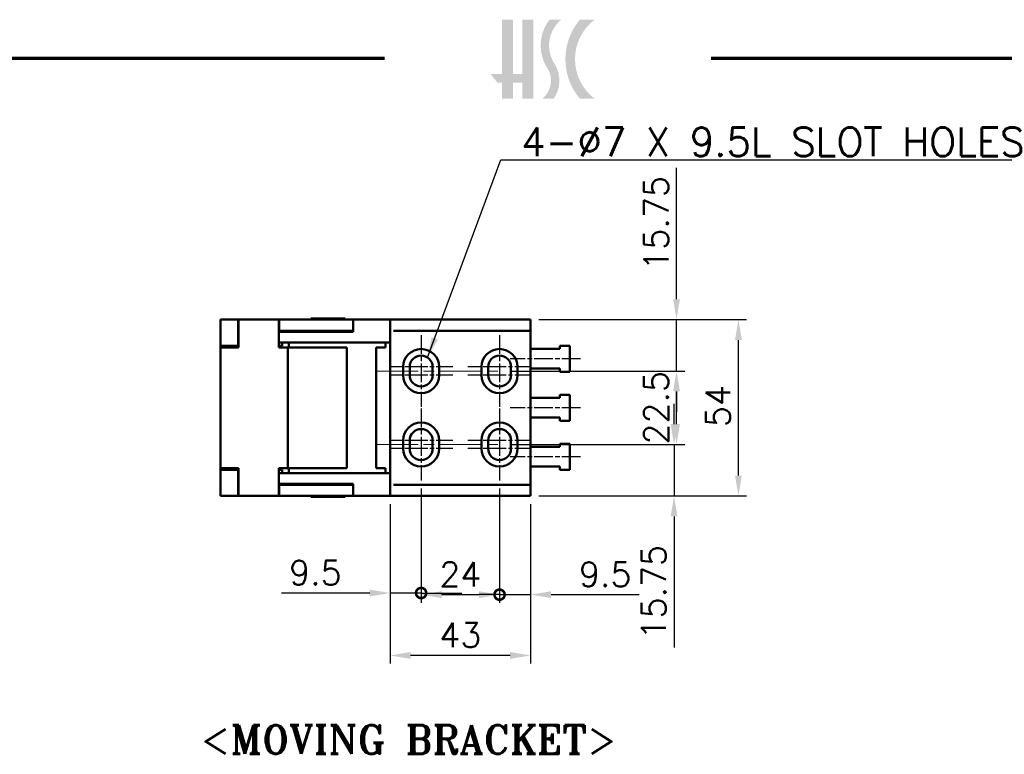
# Model space of a CAD drawing. Header units: millimetres. Extents: x 25 to 1025, y -820 to 1067.
# Tile 8 of 12: x 363 to 665, y 504 to 729. Entities that reach past the tile are written whole.
import ezdxf

# ---------------------------------------------------------------- set-up
doc = ezdxf.new("R2010")
doc.units = ezdxf.units.MM
doc.header["$LTSCALE"] = 2.5
doc.linetypes.add('CHAIN', pattern=[0.35429999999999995, 0.2362, -0.0295, 0.0591, -0.0295])
doc.layers.get('0').update_dxf_attribs({"lineweight": 25})
for name, color, linetype, lineweight in [('경계(ISO)', 7, 'Continuous', 70), ('기호(ISO)', 7, 'Continuous', 25), ('스케치 형상(ISO)', 7, 'Continuous', 25), ('외형선(ISO)', 7, 'Continuous', 50), ('절단선(ISO)', 1, 'Continuous', 50), ('중심 표식(ISO)', 1, 'CHAIN', 25), ('중심선(ISO)', 1, 'CHAIN', 25), ('치수(ISO)', 7, 'Continuous', 25), ('해치 (ISO)', 3, 'Continuous', 18)]:
    doc.layers.add(name, color=color, linetype=linetype, lineweight=lineweight)
doc.styles.add('주 문자 (ISO)', font='tahoma.ttf')
doc.styles.add('한신치수', font='RomanS.shx')
doc.dimstyles.new('한신체인', dxfattribs={"dimscale": 2.5, "dimtxt": 3, "dimasz": 2.5, "dimexe": 1, "dimexo": 1, "dimgap": 1, "dimtad": 1, "dimrnd": 1e-08, "dimdsep": 46, "dimtxsty": '한신치수', "dimcen": 0.09, "dimdle": 10, "dimclrd": 3, "dimclre": 3, "dimclrt": 3, "dimazin": 2, "dimtfac": 1.168400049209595, "dimtmove": 0, "dimatfit": 3, "dimfxl": 0, "dimtolj": 1, "dimlwd": -1, "dimlwe": -1, "dimarcsym": 0})
doc.dimstyles.new('한신체인$7', dxfattribs={"dimscale": 2.5, "dimtxt": 3, "dimasz": 2.5, "dimexe": 1, "dimexo": 1, "dimgap": 1, "dimtad": 1, "dimrnd": 1e-08, "dimdsep": 46, "dimtxsty": '한신치수', "dimcen": 0.09, "dimdle": 10, "dimclrd": 3, "dimclre": 3, "dimclrt": 3, "dimazin": 2, "dimtfac": 1.168400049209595, "dimtmove": 0, "dimatfit": 3, "dimfxl": 0, "dimtolj": 1, "dimlwd": 25, "dimlwe": -1, "dimarcsym": 0})

# ---------------------------------------------------------------- blocks, each defined once
blk = doc.blocks.new('경계 도면틀')
at = {"layer": '해치 (ISO)'}
blk.add_hatch(color=256, dxfattribs=at).paths.add_polyline_path([(205.7193371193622, 291.7), (205.7193371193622, 285.0563229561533), (206.8954253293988, 285.0563229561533), (206.8954253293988, 291.7), (208.213678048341, 291.7), (208.213678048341, 282.0320961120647), (206.8954253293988, 282.0320961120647), (206.8954253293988, 283.9965511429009), (205.7193371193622, 283.9965511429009), (205.7193371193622, 282.0320961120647), (204.40108440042, 282.0320961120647), (204.40108440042, 283.9965511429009), (203.8346937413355, 283.9965511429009), (202.9794393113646, 285.0563229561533), (204.4010844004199, 285.0563229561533), (204.4010844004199, 291.7)])
h = blk.add_hatch(color=256, dxfattribs=at)
edge = h.paths.add_edge_path()
edge.add_arc((207.5603843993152, 284.2341527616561), 3.857408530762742, 325.1894850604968, 392.6597571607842)
edge.add_arc((214.2805874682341, 288.5417840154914), 4.124872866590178, 130.034993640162, 212.6597571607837, ccw=False)
edge.add_line((211.6272409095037, 291.7), (210.2103653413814, 291.7))
edge.add_arc((214.2805874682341, 288.5417840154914), 5.151799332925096, 142.1909655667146, 212.6597571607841)
edge.add_arc((207.5603843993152, 284.2341527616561), 2.830482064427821, -51.07593880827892, 32.65975716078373, ccw=False)
edge.add_line((209.3387474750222, 282.0320961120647), (210.7274882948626, 282.0320961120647))
h = blk.add_hatch(color=256, dxfattribs=at)
edge = h.paths.add_edge_path()
edge.add_line((215.7227153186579, 282.0320961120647), (213.9261670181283, 282.0320961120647))
edge.add_arc((219.6302937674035, 286.8660480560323), 7.476908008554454, 139.7204513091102, 220.2795486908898, ccw=False)
edge.add_line((213.9261670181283, 291.7), (215.7227153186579, 291.7))
edge.add_arc((219.4064145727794, 286.8660480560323), 6.077559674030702, 127.3091093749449, 232.6908906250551)
at = {"layer": '경계(ISO)'}
for p, q in [((9.999999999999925, 287), (190, 287)), ((230, 287), (410, 287))]:
    blk.add_line(p, q, dxfattribs=at)
blk = doc.blocks.new('MOVING BRACKET')
at = {"layer": '기호(ISO)', "color": 2, "insert": (-28.11367750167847, 1.870082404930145), "char_height": 3.499999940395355, "attachment_point": 1, "style": '주 문자 (ISO)'}
blk.add_mtext('\\fRomanT|b0|i0;\\H3.5000;<MOVING BRACKET>', dxfattribs=at)
blk = doc.blocks.new('*D22')
at = {"layer": 'Defpoints', "color": 0, "transparency": 16777216}
for p in [(511.2786103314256, 599.1890035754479), (563.6375488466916, 599.1890035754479), (519.7283182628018, 583.4390035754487)]:
    blk.add_point(p, dxfattribs=at)
at = {"layer": '치수(ISO)', "color": 3, "transparency": 16777216}
for p, q in [((563.6375488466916, 605.4390035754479), (563.6375488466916, 611.6890035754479)), ((513.7786103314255, 599.1890035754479), (566.1375488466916, 599.1890035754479)), ((563.6375488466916, 599.1890035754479), (563.6375488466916, 583.4390035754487)), ((522.2283182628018, 583.4390035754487), (566.1375488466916, 583.4390035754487)), ((563.6375488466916, 577.1890035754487), (563.6375488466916, 537.0104321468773))]:
    blk.add_line(p, q, dxfattribs=at)
for points in [[(562.595882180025, 605.4390035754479), (564.6792155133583, 605.4390035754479), (563.6375488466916, 599.1890035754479)], [(562.595882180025, 577.1890035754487), (564.6792155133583, 577.1890035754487), (563.6375488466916, 583.4390035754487)]]:
    blk.add_solid(points, dxfattribs=at)
at = {"layer": '치수(ISO)', "color": 3, "transparency": 16777216, "insert": (557.3875488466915, 553.9747178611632), "char_height": 7.5, "attachment_point": 5, "rotation": 90, "style": '한신치수'}
blk.add_mtext('\\A1;15.75', dxfattribs=at)
blk = doc.blocks.new('*D23')
at = {"layer": 'Defpoints', "color": 0, "transparency": 16777216}
for p in [(511.2786103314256, 621.6890035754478), (564.3991867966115, 621.6890035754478), (511.2786103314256, 599.1890035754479)]:
    blk.add_point(p, dxfattribs=at)
at = {"layer": '치수(ISO)', "color": 3, "transparency": 16777216}
for p, q in [((513.7786103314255, 621.6890035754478), (566.8991867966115, 621.6890035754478)), ((564.3991867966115, 605.4390035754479), (564.3991867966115, 615.4390035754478)), ((513.7786103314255, 599.1890035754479), (566.8991867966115, 599.1890035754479))]:
    blk.add_line(p, q, dxfattribs=at)
for points in [[(563.3575201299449, 615.4390035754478), (565.4408534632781, 615.4390035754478), (564.3991867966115, 621.6890035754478)], [(563.3575201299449, 605.4390035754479), (565.4408534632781, 605.4390035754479), (564.3991867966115, 599.1890035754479)]]:
    blk.add_solid(points, dxfattribs=at)
at = {"layer": '치수(ISO)', "color": 3, "transparency": 16777216, "insert": (558.1491867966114, 610.4390035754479), "char_height": 7.5, "attachment_point": 5, "rotation": 90, "style": '한신치수'}
blk.add_mtext('\\A1;22.5', dxfattribs=at)
blk = doc.blocks.new('*D24')
at = {"layer": 'Defpoints', "color": 0, "transparency": 16777216}
for p in [(519.7283182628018, 637.4390035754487), (564.3991867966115, 637.4390035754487), (511.2786103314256, 621.6890035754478)]:
    blk.add_point(p, dxfattribs=at)
at = {"layer": '치수(ISO)', "color": 3, "transparency": 16777216}
for p, q in [((564.3991867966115, 643.6890035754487), (564.3991867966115, 683.8675750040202)), ((522.2283182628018, 637.4390035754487), (566.8991867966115, 637.4390035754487)), ((564.3991867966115, 621.6890035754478), (564.3991867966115, 637.4390035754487)), ((513.7786103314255, 621.6890035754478), (566.8991867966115, 621.6890035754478)), ((564.3991867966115, 615.4390035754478), (564.3991867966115, 609.1890035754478))]:
    blk.add_line(p, q, dxfattribs=at)
for points in [[(563.3575201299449, 643.6890035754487), (565.4408534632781, 643.6890035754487), (564.3991867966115, 637.4390035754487)], [(563.3575201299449, 615.4390035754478), (565.4408534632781, 615.4390035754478), (564.3991867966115, 621.6890035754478)]]:
    blk.add_solid(points, dxfattribs=at)
at = {"layer": '치수(ISO)', "color": 3, "transparency": 16777216, "insert": (558.1491867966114, 666.9032892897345), "char_height": 7.5, "attachment_point": 5, "rotation": 90, "style": '한신치수'}
blk.add_mtext('\\A1;15.75', dxfattribs=at)
blk = doc.blocks.new('_DotSmall')
at = {"color": 0, "linetype": 'ByBlock', "const_width": 0.5}
blk.add_lwpolyline([(-0.0625, 0, 1), (0.0625, 0, 1)], format="xyb", close=True, dxfattribs=at)
blk = doc.blocks.new('*D30')
at = {"layer": 'Defpoints', "color": 0, "transparency": 16777216}
for p in [(486.2283182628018, 588.1890035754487), (476.7283182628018, 583.4390035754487), (486.2283182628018, 553.7232656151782)]:
    blk.add_point(p, dxfattribs=at)
at = {"layer": '치수(ISO)', "color": 3, "transparency": 16777216}
for p, q in [((486.2283182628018, 585.6890035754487), (486.2283182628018, 551.2232656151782)), ((476.7283182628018, 580.9390035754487), (476.7283182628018, 551.2232656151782)), ((470.4783182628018, 553.7232656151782), (443.5140325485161, 553.7232656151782)), ((486.2283182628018, 553.7232656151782), (476.7283182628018, 553.7232656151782)), ((486.2283182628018, 553.7232656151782), (498.7283182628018, 553.7232656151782))]:
    blk.add_line(p, q, dxfattribs=at)
blk.add_solid([(470.4783182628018, 554.7649322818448), (470.4783182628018, 552.6815989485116), (476.7283182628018, 553.7232656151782)], dxfattribs=at)
at = {"layer": '치수(ISO)', "color": 3, "transparency": 16777216, "xscale": 6.25, "yscale": 6.25, "zscale": 6.25, "rotation": 180}
blk.add_blockref('_DotSmall', (486.2283182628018, 553.7232656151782), dxfattribs=at)
at = {"layer": '치수(ISO)', "color": 3, "transparency": 16777216, "insert": (453.871175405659, 559.9732656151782), "char_height": 7.5, "attachment_point": 5, "style": '한신치수'}
blk.add_mtext('\\A1;9.5', dxfattribs=at)
blk = doc.blocks.new('*D32')
at = {"layer": 'Defpoints', "color": 0, "transparency": 16777216}
for p in [(510.2283182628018, 588.1890035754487), (519.7283182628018, 583.4390035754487), (519.7283182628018, 553.2232656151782)]:
    blk.add_point(p, dxfattribs=at)
at = {"layer": '치수(ISO)', "color": 3, "transparency": 16777216}
for p, q in [((510.2283182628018, 585.6890035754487), (510.2283182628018, 550.7232656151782)), ((519.7283182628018, 580.9390035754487), (519.7283182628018, 550.7232656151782)), ((510.2283182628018, 553.2232656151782), (503.9783182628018, 553.2232656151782)), ((510.2283182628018, 553.2232656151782), (519.7283182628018, 553.2232656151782)), ((525.9783182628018, 553.2232656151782), (552.9426039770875, 553.2232656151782))]:
    blk.add_line(p, q, dxfattribs=at)
blk.add_solid([(525.9783182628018, 554.2649322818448), (525.9783182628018, 552.1815989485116), (519.7283182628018, 553.2232656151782)], dxfattribs=at)
at = {"layer": '치수(ISO)', "color": 3, "transparency": 16777216, "xscale": 6.25, "yscale": 6.25, "zscale": 6.25}
blk.add_blockref('_DotSmall', (510.2283182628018, 553.2232656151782), dxfattribs=at)
at = {"layer": '치수(ISO)', "color": 3, "transparency": 16777216, "insert": (542.5854611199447, 559.4732656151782), "char_height": 7.5, "attachment_point": 5, "style": '한신치수'}
blk.add_mtext('\\A1;9.5', dxfattribs=at)
blk = doc.blocks.new('*D33')
at = {"layer": 'Defpoints', "color": 0, "transparency": 16777216}
for p in [(476.7283182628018, 583.4390035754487), (519.7283182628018, 583.4390035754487), (476.7283182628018, 534.6188843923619)]:
    blk.add_point(p, dxfattribs=at)
at = {"layer": '치수(ISO)', "color": 3, "transparency": 16777216}
for p, q in [((476.7283182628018, 580.9390035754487), (476.7283182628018, 532.1188843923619)), ((519.7283182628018, 580.9390035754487), (519.7283182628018, 532.1188843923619)), ((513.4783182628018, 534.6188843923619), (482.9783182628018, 534.6188843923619))]:
    blk.add_line(p, q, dxfattribs=at)
for points in [[(482.9783182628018, 535.6605510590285), (482.9783182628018, 533.5772177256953), (476.7283182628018, 534.6188843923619)], [(513.4783182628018, 535.6605510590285), (513.4783182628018, 533.5772177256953), (519.7283182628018, 534.6188843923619)]]:
    blk.add_solid(points, dxfattribs=at)
at = {"layer": '치수(ISO)', "color": 3, "transparency": 16777216, "insert": (498.2283182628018, 540.8688843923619), "char_height": 7.5, "attachment_point": 5, "style": '한신치수'}
blk.add_mtext('\\A1;43', dxfattribs=at)
blk = doc.blocks.new('*D34')
at = {"layer": 'Defpoints', "color": 0, "transparency": 16777216}
for p in [(519.7283182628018, 637.4390035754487), (583.3393765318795, 637.4390035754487), (519.7283182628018, 583.4390035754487)]:
    blk.add_point(p, dxfattribs=at)
at = {"layer": '치수(ISO)', "color": 3, "transparency": 16777216}
for p, q in [((522.2283182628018, 637.4390035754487), (585.8393765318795, 637.4390035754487)), ((583.3393765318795, 589.6890035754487), (583.3393765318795, 631.1890035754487)), ((522.2283182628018, 583.4390035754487), (585.8393765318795, 583.4390035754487))]:
    blk.add_line(p, q, dxfattribs=at)
for points in [[(582.2977098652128, 631.1890035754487), (584.3810431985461, 631.1890035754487), (583.3393765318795, 637.4390035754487)], [(582.2977098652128, 589.6890035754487), (584.3810431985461, 589.6890035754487), (583.3393765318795, 583.4390035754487)]]:
    blk.add_solid(points, dxfattribs=at)
at = {"layer": '치수(ISO)', "color": 3, "transparency": 16777216, "insert": (577.0893765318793, 610.9390035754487), "char_height": 7.5, "attachment_point": 5, "rotation": 90, "style": '한신치수'}
blk.add_mtext('\\A1;54', dxfattribs=at)
blk = doc.blocks.new('*D48')
at = {"layer": 'Defpoints', "color": 0, "transparency": 16777216}
for p in [(486.2283182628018, 588.1890035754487), (510.2283182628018, 588.1890035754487), (510.2283182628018, 553.2232656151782)]:
    blk.add_point(p, dxfattribs=at)
at = {"layer": '치수(ISO)', "color": 3, "transparency": 16777216}
for p, q in [((486.2283182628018, 585.6890035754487), (486.2283182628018, 550.7232656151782)), ((510.2283182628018, 585.6890035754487), (510.2283182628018, 550.7232656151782)), ((492.4783182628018, 553.2232656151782), (503.9783182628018, 553.2232656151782))]:
    blk.add_line(p, q, dxfattribs=at)
for points in [[(492.4783182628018, 554.2649322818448), (492.4783182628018, 552.1815989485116), (486.2283182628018, 553.2232656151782)], [(503.9783182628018, 554.2649322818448), (503.9783182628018, 552.1815989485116), (510.2283182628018, 553.2232656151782)]]:
    blk.add_solid(points, dxfattribs=at)
at = {"layer": '치수(ISO)', "color": 3, "transparency": 16777216, "insert": (498.2283182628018, 559.4732656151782), "char_height": 7.5, "attachment_point": 5, "style": '한신치수'}
blk.add_mtext('\\A1;24', dxfattribs=at)

msp = doc.modelspace()

# ---------------------------------------------------------------- linework, layer by layer
at = {"layer": '스케치 형상(ISO)', "lineweight": 50}
for p, q in [((477.7285149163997, 634.0390035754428), (519.7283182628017, 634.0390035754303)), ((480.7283182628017, 622.9390035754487), (480.7283182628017, 620.4390035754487)), ((491.7283182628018, 620.4390035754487), (491.7283182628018, 622.9390035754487)), ((504.7283182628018, 622.9390035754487), (504.7283182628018, 620.4390035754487)), ((515.7283182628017, 620.4390035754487), (515.7283182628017, 622.9390035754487)), ((480.7283182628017, 600.4390035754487), (480.7283182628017, 597.9390035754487)), ((491.7283182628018, 597.9390035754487), (491.7283182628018, 600.4390035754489)), ((504.7283182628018, 600.4390035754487), (504.7283182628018, 597.9390035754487)), ((515.7283182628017, 597.9390035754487), (515.7283182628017, 600.4390035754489)), ((477.7285149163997, 586.8390035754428), (519.7283182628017, 586.8390035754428))]:
    msp.add_line(p, q, dxfattribs=at)
at = {"layer": '스케치 형상(ISO)', "color": 1, "linetype": 'CHAIN', "lineweight": 18, "ltscale": 21.98069763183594}
for p, q in [((472.3398028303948, 621.6890035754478), (511.2786103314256, 621.6890035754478)), ((472.3398028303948, 599.1890035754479), (511.2786103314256, 599.1890035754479))]:
    msp.add_line(p, q, dxfattribs=at)
at = {"layer": '스케치 형상(ISO)', "lineweight": 50}
for centre, radius, start, end in [((486.2283182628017, 622.9390035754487), 5.500000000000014, 0, 180), ((510.2283182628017, 622.9390035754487), 5.500000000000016, 0, 180), ((486.2283182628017, 620.4390035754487), 5.500000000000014, 180, 0), ((510.2283182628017, 620.4390035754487), 5.500000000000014, 180, 0), ((486.2283182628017, 600.4390035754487), 5.500000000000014, 0, 180), ((510.2283182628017, 600.4390035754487), 5.500000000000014, 0, 180), ((486.2283182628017, 597.9390035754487), 5.500000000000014, 180, 0), ((510.2283182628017, 597.9390035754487), 5.500000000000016, 180, 0)]:
    msp.add_arc(centre, radius, start, end, dxfattribs=at)
at = {"layer": '외형선(ISO)'}
for p, q in [((424.8233664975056, 637.4390035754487), (430.2285149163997, 637.4390035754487)), ((430.2285149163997, 637.4390035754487), (430.2285149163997, 629.4390035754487)), ((430.3285149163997, 637.4390035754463), (430.2285149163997, 637.4390035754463)), ((430.3285149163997, 637.4390035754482), (430.3285149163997, 635.6890035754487)), ((430.3285149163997, 637.4390035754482), (442.6285149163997, 637.4390035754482)), ((442.6285149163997, 635.6890035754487), (442.6285149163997, 637.4390035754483)), ((442.7285149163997, 637.4390035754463), (442.6285149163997, 637.4390035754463)), ((442.7285149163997, 634.0390035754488), (442.7285149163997, 637.4390035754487)), ((442.7285149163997, 637.4390035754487), (457.7285149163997, 637.4390035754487)), ((452.4783182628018, 637.7390035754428), (462.9783182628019, 637.7390035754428)), ((452.4783182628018, 637.7390035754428), (452.4783182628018, 637.4390035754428)), ((465.4257204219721, 637.4390035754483), (457.7285149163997, 637.4390035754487)), ((462.9783182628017, 637.7390035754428), (462.9783182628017, 637.4390035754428)), ((476.7283182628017, 637.4390035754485), (465.4257204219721, 637.4390035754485)), ((465.4257204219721, 637.4390035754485), (465.4257204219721, 633.7390035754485)), ((519.7283182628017, 637.4390035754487), (476.7283182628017, 637.4390035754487)), ((476.7283182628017, 637.4390035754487), (476.7283182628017, 583.4390035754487)), ((519.7283182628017, 583.4390035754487), (519.7283182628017, 637.4390035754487)), ((430.3285149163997, 628.9390035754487), (430.3285149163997, 635.6890035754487)), ((442.6285149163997, 635.6890035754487), (442.6285149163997, 628.9390035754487)), ((442.6285149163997, 634.0390035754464), (442.7285149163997, 634.0390035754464)), ((442.6285149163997, 633.7390035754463), (457.7283182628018, 633.7390035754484)), ((457.7285149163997, 634.0390035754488), (442.7285149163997, 634.0390035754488)), ((443.7285149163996, 633.739003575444), (443.7285149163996, 634.0390035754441)), ((445.7285149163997, 633.7390035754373), (445.7285149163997, 634.0390035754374)), ((452.4783182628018, 634.0390035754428), (452.4783182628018, 633.7390035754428)), ((465.4257204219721, 633.7390035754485), (457.7283182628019, 633.7390035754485)), ((457.7285149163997, 634.0390035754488), (465.4257204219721, 634.0390035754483)), ((462.9783182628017, 634.0390035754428), (462.9783182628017, 633.7390035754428)), ((457.7283182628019, 630.4390035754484), (442.6285149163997, 630.4390035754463)), ((443.7285149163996, 629.4390035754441), (443.7285149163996, 630.439003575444)), ((445.7285149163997, 628.9390035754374), (445.7285149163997, 630.4390035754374)), ((457.7283182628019, 630.4390035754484), (476.7283182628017, 630.4390035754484)), ((475.3283182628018, 630.439003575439), (475.3283182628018, 628.939003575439)), ((430.2285149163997, 629.4390035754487), (424.8233664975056, 629.4390035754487)), ((424.8233664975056, 628.9390035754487), (430.3285149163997, 628.9390035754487)), ((430.2285149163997, 629.4390035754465), (430.3285149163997, 629.4390035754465)), ((442.6285149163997, 629.4390035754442), (443.7285149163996, 629.4390035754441)), ((442.6285149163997, 628.9390035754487), (445.4785149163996, 628.9390035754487)), ((445.4785149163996, 628.9390035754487), (445.4785149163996, 591.9390035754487)), ((463.4785149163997, 628.9390035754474), (445.4785149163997, 628.9390035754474)), ((463.4785149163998, 591.9390035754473), (463.4785149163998, 628.9390035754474)), ((475.3283182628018, 628.939003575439), (472.4783182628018, 628.939003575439)), ((472.4783182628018, 628.939003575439), (472.4783182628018, 591.939003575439)), ((528.7283182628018, 628.4390035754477), (519.7283182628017, 628.4390035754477)), ((528.7283182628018, 629.4390035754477), (528.7283182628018, 628.4390035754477)), ((531.7283182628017, 629.4390035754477), (528.7283182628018, 629.4390035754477)), ((531.7283182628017, 621.4390035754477), (531.7283182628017, 629.4390035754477)), ((482.7283182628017, 620.4390035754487), (482.7283182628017, 622.9390035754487)), ((489.7283182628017, 622.9390035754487), (489.7283182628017, 620.4390035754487)), ((506.7283182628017, 620.4390035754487), (506.7283182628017, 622.9390035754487)), ((513.7283182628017, 622.9390035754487), (513.7283182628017, 620.4390035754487)), ((519.7283182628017, 622.4390035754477), (528.7283182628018, 622.4390035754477)), ((528.7283182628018, 622.4390035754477), (528.7283182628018, 621.4390035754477)), ((528.7283182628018, 621.4390035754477), (531.7283182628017, 621.4390035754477)), ((528.7283182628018, 613.4390035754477), (519.7283182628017, 613.4390035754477)), ((528.7283182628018, 614.4390035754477), (528.7283182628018, 613.4390035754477)), ((531.7283182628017, 614.4390035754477), (528.7283182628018, 614.4390035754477)), ((531.7283182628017, 606.4390035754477), (531.7283182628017, 614.4390035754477)), ((519.7283182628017, 607.4390035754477), (528.7283182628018, 607.4390035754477)), ((528.7283182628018, 607.4390035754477), (528.7283182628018, 606.4390035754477)), ((528.7283182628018, 606.4390035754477), (531.7283182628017, 606.4390035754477)), ((482.7283182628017, 597.9390035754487), (482.7283182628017, 600.4390035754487)), ((489.7283182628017, 600.4390035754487), (489.7283182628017, 597.9390035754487)), ((506.7283182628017, 597.9390035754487), (506.7283182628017, 600.4390035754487)), ((513.7283182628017, 600.4390035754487), (513.7283182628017, 597.9390035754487)), ((528.7283182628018, 598.4390035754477), (519.7283182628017, 598.4390035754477)), ((528.7283182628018, 599.4390035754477), (528.7283182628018, 598.4390035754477)), ((531.7283182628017, 599.4390035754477), (528.7283182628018, 599.4390035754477)), ((531.7283182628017, 591.4390035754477), (531.7283182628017, 599.4390035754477)), ((424.8233664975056, 591.9390035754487), (430.3285149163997, 591.9390035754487)), ((430.2285149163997, 591.4390035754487), (424.8233664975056, 591.4390035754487)), ((430.2285149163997, 591.4390035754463), (430.3285149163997, 591.4390035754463)), ((430.2285149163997, 583.4390035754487), (430.2285149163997, 591.4390035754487)), ((430.3285149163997, 591.9390035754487), (430.3285149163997, 585.1890035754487)), ((442.6285149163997, 585.1890035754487), (442.6285149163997, 591.9390035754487)), ((442.6285149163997, 591.9390035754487), (445.4785149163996, 591.9390035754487)), ((442.6285149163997, 591.4390035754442), (443.7285149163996, 591.4390035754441)), ((443.7285149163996, 591.4390035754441), (443.7285149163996, 590.439003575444)), ((463.4785149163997, 591.9390035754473), (445.4785149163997, 591.9390035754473)), ((445.7285149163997, 590.4390035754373), (445.7285149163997, 591.9390035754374)), ((475.3283182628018, 591.939003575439), (472.4783182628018, 591.939003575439)), ((475.3283182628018, 590.439003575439), (475.3283182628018, 591.939003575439)), ((519.7283182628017, 592.4390035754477), (528.7283182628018, 592.4390035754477)), ((528.7283182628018, 592.4390035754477), (528.7283182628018, 591.4390035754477)), ((528.7283182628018, 591.4390035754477), (531.7283182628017, 591.4390035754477)), ((457.7283182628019, 590.4390035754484), (442.6285149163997, 590.4390035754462)), ((457.7283182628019, 590.4390035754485), (476.7283182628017, 590.4390035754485)), ((430.3285149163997, 583.4390035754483), (430.3285149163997, 585.1890035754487)), ((457.7283182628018, 587.1390035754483), (442.6285149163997, 587.1390035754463)), ((442.6285149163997, 586.8390035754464), (442.7285149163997, 586.8390035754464)), ((442.6285149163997, 585.1890035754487), (442.6285149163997, 583.4390035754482)), ((457.7285149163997, 586.8390035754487), (442.7285149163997, 586.8390035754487)), ((442.7285149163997, 586.8390035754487), (442.7285149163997, 583.4390035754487)), ((443.7285149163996, 587.139003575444), (443.7285149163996, 586.839003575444)), ((445.7285149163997, 586.8390035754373), (445.7285149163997, 587.1390035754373)), ((452.4783182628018, 587.1390035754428), (452.4783182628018, 586.8390035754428)), ((457.7283182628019, 587.1390035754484), (465.4257204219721, 587.1390035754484)), ((457.7285149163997, 586.8390035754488), (465.4257204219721, 586.8390035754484)), ((462.9783182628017, 587.1390035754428), (462.9783182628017, 586.8390035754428)), ((465.4257204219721, 587.1390035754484), (465.4257204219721, 583.4390035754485)), ((424.8233664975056, 583.4390035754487), (430.2285149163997, 583.4390035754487)), ((430.3285149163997, 583.4390035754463), (430.2285149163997, 583.4390035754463)), ((430.3285149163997, 583.4390035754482), (442.6285149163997, 583.4390035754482)), ((442.7285149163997, 583.4390035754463), (442.6285149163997, 583.4390035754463)), ((442.7285149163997, 583.4390035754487), (457.7285149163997, 583.4390035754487)), ((452.4783182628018, 583.4390035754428), (452.4783182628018, 583.1390035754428)), ((452.4783182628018, 583.1390035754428), (462.9783182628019, 583.1390035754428)), ((465.4257204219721, 583.4390035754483), (457.7285149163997, 583.4390035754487)), ((462.9783182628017, 583.4390035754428), (462.9783182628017, 583.1390035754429)), ((476.7283182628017, 583.4390035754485), (465.4257204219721, 583.4390035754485)), ((519.7283182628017, 583.4390035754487), (476.7283182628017, 583.4390035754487))]:
    msp.add_line(p, q, dxfattribs=at)
for centre, start, end in [((486.2283182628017, 622.9390035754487), 0, 180), ((510.2283182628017, 622.9390035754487), 0, 180), ((486.2283182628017, 620.4390035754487), 180, 0), ((510.2283182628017, 620.4390035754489), 180, 0), ((486.2283182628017, 600.4390035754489), 0, 180), ((510.2283182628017, 600.4390035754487), 0, 180), ((486.2283182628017, 597.9390035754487), 180, 0), ((510.2283182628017, 597.9390035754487), 180, 0)]:
    msp.add_arc(centre, 3.500000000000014, start, end, dxfattribs=at)
at = {"layer": '절단선(ISO)'}
for p, q in [((424.8233664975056, 629.4390035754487), (424.8233664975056, 637.4390035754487)), ((424.8233664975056, 628.9390035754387), (424.8233664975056, 629.4390035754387)), ((424.8233664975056, 591.9390035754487), (424.8233664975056, 628.9390035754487)), ((424.8233664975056, 591.4390035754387), (424.8233664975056, 591.9390035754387)), ((424.8233664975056, 583.4390035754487), (424.8233664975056, 591.4390035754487))]:
    msp.add_line(p, q, dxfattribs=at)
at = {"layer": '중심 표식(ISO)', "linetype": 'CHAIN', "ltscale": 8.667317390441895}
for p, q in [((495.9783182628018, 622.9390035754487), (476.4783182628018, 622.9390035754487)), ((519.9783182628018, 622.9390035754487), (500.4783182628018, 622.9390035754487)), ((495.9783182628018, 620.4390035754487), (476.4783182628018, 620.4390035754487)), ((519.9783182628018, 620.4390035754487), (500.4783182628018, 620.4390035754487)), ((495.9783182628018, 600.4390035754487), (476.4783182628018, 600.4390035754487)), ((519.9783182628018, 600.4390035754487), (500.4783182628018, 600.4390035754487)), ((495.9783182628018, 597.9390035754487), (476.4783182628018, 597.9390035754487)), ((519.9783182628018, 597.9390035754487), (500.4783182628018, 597.9390035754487))]:
    msp.add_line(p, q, dxfattribs=at)
at = {"layer": '중심선(ISO)', "linetype": 'CHAIN', "ltscale": 9.778525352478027}
for p, q in [((486.2283182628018, 632.6890035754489), (486.2283182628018, 610.6890035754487)), ((510.2283182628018, 632.6890035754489), (510.2283182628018, 610.6890035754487)), ((486.2283182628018, 610.1890035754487), (486.2283182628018, 588.1890035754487)), ((510.2283182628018, 610.1890035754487), (510.2283182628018, 588.1890035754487))]:
    msp.add_line(p, q, dxfattribs=at)
at = {"layer": '중심선(ISO)', "linetype": 'CHAIN', "ltscale": 9.556283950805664}
for p, q in [((534.9783182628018, 625.4390035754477), (513.4783182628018, 625.4390035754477)), ((534.9783182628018, 610.4390035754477), (513.4783182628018, 610.4390035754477)), ((534.9783182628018, 595.4390035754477), (513.4783182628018, 595.4390035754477))]:
    msp.add_line(p, q, dxfattribs=at)

# ---------------------------------------------------------------- block references
at = {"xscale": 2.5, "yscale": 2.5, "zscale": 2.5}
for name, p in [('경계 도면틀', (0, 0)), ('MOVING BRACKET', (489.0936297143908, 508.5765609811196))]:
    msp.add_blockref(name, p, dxfattribs=at)

# ---------------------------------------------------------------- texts
at = {"layer": '기호(ISO)', "color": 3, "insert": (516.8756528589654, 696.242502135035), "char_height": 8.749999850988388, "width": 184.0225577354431, "attachment_point": 1, "style": '한신치수'}
msp.add_mtext('{\\fRomanS|b0|i0;\\H8.7500;4-Ø7 X 9.5L SLOT HOLES\\P}', dxfattribs=at)

# ---------------------------------------------------------------- dimensions: what is measured, and where the dimension line sits
at = {"layer": '치수(ISO)', "color": 3}
for base, p1, p2, angle, override, picture, middle in [((564.3991867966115, 637.4390035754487), (511.2786103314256, 621.6890035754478), (519.7283182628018, 637.4390035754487), 270, {"dimdec": 2, "dimtp": 0, "dimtm": -0, "dimtdec": 2, "dimtofl": 1, "dimatfit": 1}, '*D24', (564.3991867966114, 666.9032892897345)), ((583.3393765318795, 637.4390035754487), (519.7283182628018, 583.4390035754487), (519.7283182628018, 637.4390035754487), 90, {"dimdec": 2, "dimtp": 0, "dimtm": -0, "dimtdec": 2, "dimtofl": 0, "dimatfit": 1}, '*D34', (583.3393765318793, 610.9390035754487)), ((564.3991867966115, 621.6890035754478), (511.2786103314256, 599.1890035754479), (511.2786103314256, 621.6890035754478), 270, {"dimdec": 2, "dimtp": 0, "dimtm": -0, "dimtdec": 2, "dimtofl": 0, "dimatfit": 1}, '*D23', (564.3991867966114, 610.4390035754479)), ((563.6375488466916, 599.1890035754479), (519.7283182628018, 583.4390035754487), (511.2786103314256, 599.1890035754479), 90, {"dimdec": 2, "dimtp": 0, "dimtm": -0, "dimtdec": 2, "dimtofl": 1, "dimatfit": 1}, '*D22', (563.6375488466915, 553.9747178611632)), ((486.2283182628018, 553.7232656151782), (476.7283182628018, 583.4390035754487), (486.2283182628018, 588.1890035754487), 180, {"dimdec": 2, "dimblk2": 'DotSmall', "dimsah": 1, "dimdle": 0, "dimtp": 0, "dimtm": -0, "dimtdec": 2, "dimtofl": 1, "dimatfit": 1}, '*D30', (453.871175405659, 553.7232656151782)), ((510.2283182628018, 553.2232656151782), (486.2283182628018, 588.1890035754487), (510.2283182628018, 588.1890035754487), 180, {"dimdec": 2, "dimtp": 0, "dimtm": -0, "dimtdec": 2, "dimtofl": 0, "dimatfit": 1}, '*D48', (498.2283182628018, 553.2232656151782)), ((519.7283182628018, 553.2232656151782), (510.2283182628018, 588.1890035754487), (519.7283182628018, 583.4390035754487), 180, {"dimdec": 2, "dimblk1": 'DotSmall', "dimsah": 1, "dimdle": 0, "dimtp": 0, "dimtm": -0, "dimtdec": 2, "dimtofl": 1, "dimatfit": 1}, '*D32', (542.5854611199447, 553.2232656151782)), ((476.7283182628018, 534.6188843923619), (519.7283182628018, 583.4390035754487), (476.7283182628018, 583.4390035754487), 180, {"dimdec": 2, "dimtp": 0, "dimtm": -0, "dimtdec": 2, "dimtofl": 0, "dimatfit": 1}, '*D33', (498.2283182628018, 534.6188843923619))]:
    dim = msp.add_linear_dim(base=base, p1=p1, p2=p2, angle=angle, dimstyle='한신체인', override=override, dxfattribs=at)
    dim.commit()
    dim.dimension.update_dxf_attribs({"geometry": picture, "text_midpoint": middle, "dimtype": 160})

# ---------------------------------------------------------------- leaders
at = {"layer": '기호(ISO)', "color": 3, "lineweight": 25, "annotation_type": 0, "has_hookline": 1, "hookline_direction": 0, "text_width": 180.1971044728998}
msp.add_leader([(488.2112542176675, 625.8230918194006), (510.6256528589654, 686.3371858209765), (516.8756528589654, 686.3371858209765)], dimstyle='한신체인$7', override={"dimgap": 0, "dimtad": 1}, dxfattribs=at)

doc.saveas('drawing.dxf')
